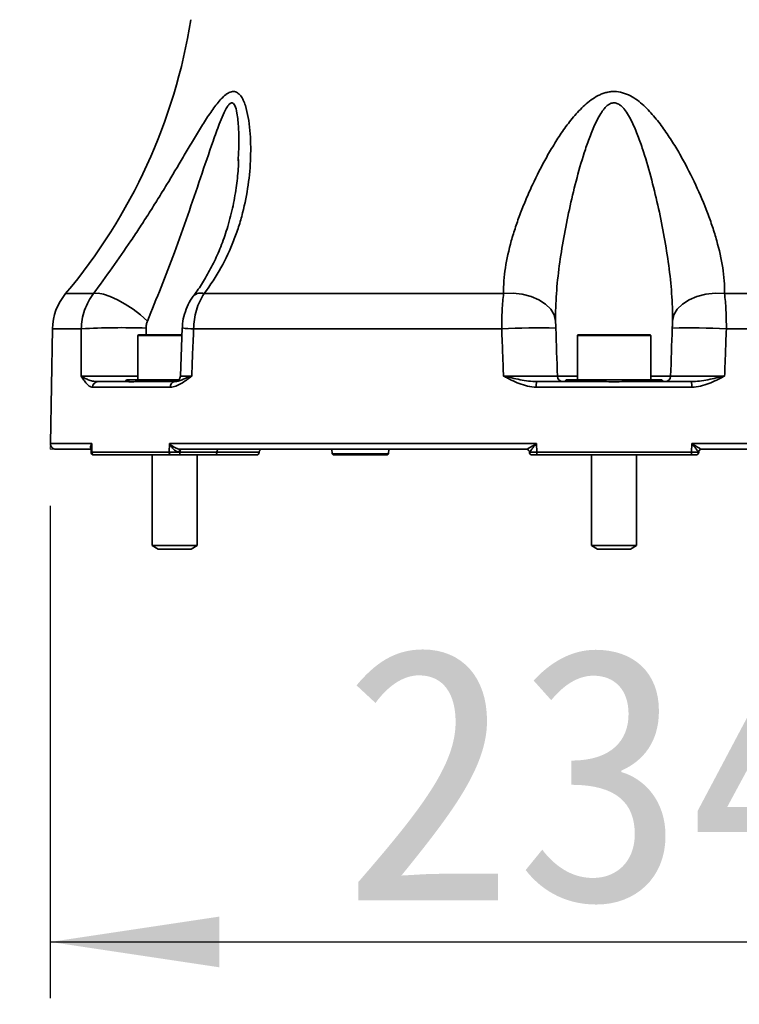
# Model space of a CAD drawing. Header units: millimetres. Extents: x 0 to 298, y 0 to 209.
# Tile 20 of 41: x 123 to 136, y 9 to 26. Entities that reach past the tile are written whole.
import ezdxf

# ---------------------------------------------------------------- set-up
doc = ezdxf.new("R2010")
doc.units = ezdxf.units.MM
doc.linetypes.add('CENTERX2', pattern=[20.32, 12.7, -2.54, 2.54, -2.54])
doc.layers.add('图层0', color=7, linetype='Continuous')
doc.styles.add('SLDTEXTSTYLE0', font='SIMSUN.TTC')
doc.styles.add('SLDTEXTSTYLE5', font='SIMSUN.TTC', dxfattribs={"bigfont": 'bigfont'})
doc.dimstyles.new('SLDDIMSTYLE0', dxfattribs={"dimtxt": 4.5, "dimasz": 3, "dimexe": 0, "dimexo": 0.0625, "dimgap": 1.125, "dimtad": 2, "dimlfac": 10, "dimrnd": 1e-09, "dimzin": 12, "dimdsep": 46, "dimtxsty": 'SLDTEXTSTYLE0', "dimsah": 1, "dimcen": 0.09, "dimadec": 0, "dimazin": 3, "dimtfac": 1, "dimtofl": 0, "dimtmove": 0, "dimatfit": 3, "dimfxl": 0, "dimfrac": 2, "dimtolj": 1, "dimtzin": 12, "dimarcsym": 0})
doc.dimstyles.new('SLDDIMSTYLE10', dxfattribs={"dimtxt": 3.5, "dimasz": 3, "dimexe": 0, "dimexo": 0.0625, "dimgap": 0.875, "dimtad": 0, "dimtih": 1, "dimtoh": 1, "dimlfac": 2, "dimrnd": 1e-09, "dimzin": 12, "dimdsep": 46, "dimtxsty": 'SLDTEXTSTYLE0', "dimblk1": 'NONE', "dimblk2": 'NONE', "dimsah": 1, "dimcen": 0, "dimadec": 0, "dimazin": 3, "dimtol": 1, "dimtp": 0.012, "dimtfac": 1, "dimtmove": 0, "dimatfit": 3, "dimldrblk": 'NONE', "dimfxl": 0, "dimfrac": 2, "dimtolj": 1, "dimarcsym": 0})
doc.dimstyles.new('SLDDIMSTYLE12', dxfattribs={"dimtxt": 3.5, "dimasz": 3, "dimexe": 0, "dimexo": 0.0625, "dimgap": 0.875, "dimtad": 0, "dimtih": 1, "dimtoh": 1, "dimlfac": 2, "dimrnd": 1e-09, "dimzin": 12, "dimdsep": 46, "dimtxsty": 'SLDTEXTSTYLE0', "dimblk1": 'NONE', "dimblk2": 'NONE', "dimsah": 1, "dimcen": 0, "dimadec": 0, "dimazin": 3, "dimtfac": 1, "dimtmove": 0, "dimatfit": 3, "dimldrblk": 'NONE', "dimfxl": 0, "dimfrac": 2, "dimtolj": 1, "dimtzin": 12, "dimarcsym": 0})
doc.dimstyles.new('SLDDIMSTYLE6', dxfattribs={"dimtxt": 3.5, "dimasz": 3, "dimexe": 0, "dimexo": 0.0625, "dimgap": 0.875, "dimtad": 0, "dimtih": 1, "dimtoh": 1, "dimlfac": 3, "dimrnd": 1e-09, "dimzin": 12, "dimdsep": 46, "dimtxsty": 'SLDTEXTSTYLE0', "dimblk1": 'NONE', "dimblk2": 'NONE', "dimsah": 1, "dimcen": 0, "dimadec": 0, "dimazin": 3, "dimtol": 1, "dimtp": 0.03, "dimtfac": 1, "dimtmove": 0, "dimatfit": 3, "dimldrblk": 'NONE', "dimfxl": 0, "dimfrac": 2, "dimtolj": 1, "dimarcsym": 0})
doc.dimstyles.new('SLDDIMSTYLE9', dxfattribs={"dimtxt": 3.5, "dimasz": 3, "dimexe": 0, "dimexo": 0.0625, "dimgap": 0.875, "dimtad": 0, "dimtih": 1, "dimtoh": 1, "dimdec": 6, "dimlfac": 2, "dimrnd": 1e-09, "dimzin": 12, "dimdsep": 46, "dimtxsty": 'SLDTEXTSTYLE0', "dimblk1": 'NONE', "dimblk2": 'NONE', "dimsah": 1, "dimcen": 0, "dimadec": 0, "dimazin": 3, "dimtfac": 1, "dimtmove": 0, "dimatfit": 3, "dimldrblk": 'NONE', "dimfxl": 0, "dimfrac": 2, "dimtolj": 1, "dimtzin": 12, "dimarcsym": 0})

# ---------------------------------------------------------------- blocks, each defined once
blk = doc.blocks.new('_D_15')
at = {"layer": '图层0'}
for p, q in [((147.424, 19.236), (147.424, 8.998)), ((123.982, 17.736), (123.982, 8.998)), ((123.982, 9.998), (147.424, 9.998))]:
    blk.add_line(p, q, dxfattribs=at)
for points in [[(123.982, 9.998), (126.982, 9.548), (126.982, 10.448)], [(147.424, 9.998), (144.424, 10.448), (144.424, 9.548)]]:
    blk.add_solid(points, dxfattribs=at)
at = {"layer": '图层0', "insert": (129.156, 15.235), "char_height": 4.5, "attachment_point": 1, "style": 'SLDTEXTSTYLE0'}
blk.add_mtext('234.4', dxfattribs=at)
blk = doc.blocks.new('SW_SYMBOL_HOLE_DEPTH')
at = {"layer": '图层0', "color": 0}
for p, q in [((0, 875), (800, 875)), ((400, 875), (400, 75)), ((100, 555), (400, 75)), ((700, 555), (400, 75))]:
    blk.add_line(p, q, dxfattribs=at)
blk = doc.blocks.new('_D_21')
at = {"layer": '图层0'}
blk.add_line((195.097, 122.14), (174.044, 122.14), dxfattribs=at)
at = {"layer": '图层0', "xscale": 0.004072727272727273, "yscale": 0.004072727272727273, "zscale": 0.004072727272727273}
blk.add_blockref('SW_SYMBOL_HOLE_DEPTH', (187.807, 122.426), dxfattribs=at)
at = {"layer": '图层0', "attachment_point": 1, "style": 'SLDTEXTSTYLE0'}
for s, insert, char_height in [('0.03', (183.151, 127.041), 2), ('+', (181.987, 127.041), 2), ('%%c', (174.044, 126.212), 3.5), ('6', (191.473, 126.212), 3.5), ('4', (177.914, 126.212), 3.5), ('0', (183.151, 124.713), 2)]:
    blk.add_mtext(s, dxfattribs=dict(at, insert=insert, char_height=char_height))
blk = doc.blocks.new('_None')
blk = doc.blocks.new('_D_24')
at = {"layer": '图层0'}
blk.add_line((202.964, 93.308), (228.586, 93.308), dxfattribs=at)
at = {"layer": '图层0', "xscale": 0.004072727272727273, "yscale": 0.004072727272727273, "zscale": 0.004072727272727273}
blk.add_blockref('SW_SYMBOL_HOLE_DEPTH', (220.846, 93.165), dxfattribs=at)
at = {"layer": '图层0', "char_height": 3.5, "attachment_point": 1}
for s, insert, style in [('4 x  M6 ', (204.551, 96.951), 'SLDTEXTSTYLE0'), (' 7', (224.512, 96.951), 'SLDTEXTSTYLE0'), ('圆周均布', (208.421, 92.878), 'SLDTEXTSTYLE5')]:
    blk.add_mtext(s, dxfattribs=dict(at, insert=insert, style=style))
blk = doc.blocks.new('_D_25')
at = {"layer": '图层0'}
blk.add_line((205.248, 46.045), (226.302, 46.045), dxfattribs=at)
at = {"layer": '图层0', "xscale": 0.004072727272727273, "yscale": 0.004072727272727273, "zscale": 0.004072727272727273}
blk.add_blockref('SW_SYMBOL_HOLE_DEPTH', (220.599, 46.332), dxfattribs=at)
at = {"layer": '图层0', "attachment_point": 1, "style": 'SLDTEXTSTYLE0'}
for s, insert, char_height in [('0.01', (215.943, 50.946), 2), ('+', (214.779, 50.946), 2), ('%%c', (206.836, 50.118), 3.5), ('6', (210.705, 50.118), 3.5), ('6', (224.265, 50.118), 3.5), ('0', (215.943, 48.618), 2)]:
    blk.add_mtext(s, dxfattribs=dict(at, insert=insert, char_height=char_height))
blk = doc.blocks.new('_D_27')
at = {"layer": '图层0'}
blk.add_line((182.075, 91.321), (166.433, 91.321), dxfattribs=at)
at = {"layer": '图层0', "char_height": 3.5, "attachment_point": 1, "style": 'SLDTEXTSTYLE0'}
for s, insert in [('%%c', (172.544, 95.394)), ('PCD', (166.433, 95.394)), ('50', (176.414, 95.394))]:
    blk.add_mtext(s, dxfattribs=dict(at, insert=insert))

msp = doc.modelspace()

# ---------------------------------------------------------------- linework, layer by layer
at = {"color": 7, "linetype": 'Continuous', "lineweight": 35}
for p, q in [((127.31184048, 23.85147606), (127.31328974, 23.87945397)), ((126.70876089, 21.49840301), (132.02152698, 21.49840301)), ((135.93886091, 21.49840301), (141.25162699, 21.49840301)), ((124.0192183, 20.87217188), (123.98371542, 18.83821336)), ((126.32328952, 20.88928539), (126.289917, 20.03274569)), ((131.98793374, 20.87217188), (126.52416744, 20.87217188)), ((141.43622045, 20.87217188), (135.97245414, 20.87217188)), ((125.53596531, 20.75646812), (125.53596531, 19.96646812)), ((125.54596531, 20.76646812), (126.31858333, 20.76646812)), ((133.33019394, 20.75646812), (133.33019394, 19.96646812)), ((133.34019394, 20.76646812), (134.62019394, 20.76646812)), ((134.63019394, 19.96646812), (134.63019394, 20.75646812)), ((124.82355127, 19.93646812), (125.33571034, 19.93646812)), ((125.33596531, 19.96646812), (125.37920494, 19.96646812)), ((125.37920494, 19.96646812), (125.55079151, 19.96646812)), ((125.5165476, 19.93646812), (126.19041261, 19.93646812)), ((125.55079151, 19.96646812), (126.26168322, 19.96646812)), ((132.6133326, 19.93646812), (133.79935668, 19.93646812)), ((133.13019394, 19.96646812), (133.80860737, 19.96646812)), ((133.80860737, 19.96646812), (134.15178051, 19.96646812)), ((134.15178051, 19.96646812), (134.83019394, 19.96646812)), ((134.1610312, 19.93646812), (135.34705528, 19.93646812)), ((126.11157301, 19.83821336), (124.7308778, 19.83821336)), ((135.36088915, 19.83821336), (132.59949873, 19.83821336)), ((124.69978745, 18.73646812), (124.08370019, 18.73646812)), ((124.70567428, 18.77587837), (124.705491, 18.68411601)), ((124.71681577, 18.83821336), (124.71654662, 18.68734074)), ((126.0887216, 18.68734074), (126.09434509, 18.83821336)), ((126.09434509, 18.83821336), (132.60266462, 18.83821336)), ((126.28236254, 18.68821309), (126.28223371, 18.68472314)), ((126.93686879, 18.68821309), (126.28236254, 18.68821309)), ((132.4292706, 18.73646812), (126.29093948, 18.73646812)), ((126.93686879, 18.68821309), (126.93680786, 18.68472314)), ((127.68765041, 18.68472314), (127.68777228, 18.68821309)), ((128.97670186, 18.73646812), (128.97949595, 18.65645593)), ((129.98089193, 18.65645593), (129.98368602, 18.73646812)), ((132.47850884, 18.68472314), (132.47838697, 18.68821309)), ((132.60266462, 18.83821336), (132.60801896, 18.68734074)), ((135.35236892, 18.68734074), (135.35772326, 18.83821336)), ((135.35772326, 18.83821336), (141.86604279, 18.83821336)), ((135.48200092, 18.68821309), (135.48187904, 18.68472314)), ((141.6694484, 18.73646812), (135.53111728, 18.73646812)), ((124.71654662, 18.68734074), (126.0887216, 18.68734074)), ((124.75549819, 18.63646812), (124.75549588, 18.63646812)), ((126.12817645, 18.63646812), (124.76286191, 18.63646812)), ((125.78596531, 18.63646812), (125.78596531, 17.02896628)), ((126.91182309, 18.63646812), (126.25724894, 18.63646812)), ((126.28223371, 18.68472314), (126.93680786, 18.68472314)), ((126.58596531, 17.02896628), (126.58596531, 18.63646812)), ((127.63768087, 18.63646812), (126.91182309, 18.63646812)), ((128.97949595, 18.65645593), (129.00093026, 18.63646812)), ((128.97949595, 18.65645593), (129.98089193, 18.65645593)), ((129.95945762, 18.63646812), (129.00093026, 18.63646812)), ((129.95945762, 18.63646812), (129.98089193, 18.65645593)), ((132.60801896, 18.68734074), (135.35236892, 18.68734074)), ((135.34550848, 18.63646812), (132.6148794, 18.63646812)), ((133.58019394, 18.63646812), (133.58019394, 17.02896628)), ((134.38019394, 17.02896628), (134.38019394, 18.63646812)), ((125.78596531, 17.02896628), (125.89421531, 16.96646812)), ((125.78596531, 17.02896628), (125.83915671, 17.02896628)), ((125.83915671, 17.02896628), (126.58596531, 17.02896628)), ((125.89421531, 16.96646812), (125.93301179, 16.96646812)), ((125.93301179, 16.96646812), (126.47771531, 16.96646812)), ((126.47771531, 16.96646812), (126.58596531, 17.02896628)), ((133.58019394, 17.02896628), (133.68844394, 16.96646812)), ((133.58019394, 17.02896628), (133.97939569, 17.02896628)), ((133.68844394, 16.96646812), (133.97961172, 16.96646812)), ((133.97939569, 17.02896628), (134.38019394, 17.02896628)), ((133.97961172, 16.96646812), (134.27194394, 16.96646812)), ((134.27194394, 16.96646812), (134.38019394, 17.02896628))]:
    msp.add_line(p, q, dxfattribs=at)
at = {"color": 8, "linetype": 'Continuous', "lineweight": 35}
for p, q in [((124.25377421, 21.49840301), (124.75009392, 21.49840301)), ((124.53190723, 20.87217188), (124.0192183, 20.87217188)), ((125.68126687, 20.88612956), (125.68189692, 20.76646812)), ((126.32094827, 20.75646812), (125.53596531, 20.75646812)), ((134.63019394, 20.75646812), (133.33019394, 20.75646812)), ((132.97706393, 20.03297817), (133.33019394, 20.03297817)), ((134.63019394, 20.03297817), (134.98332396, 20.03297817)), ((123.98371542, 18.83821336), (124.71681577, 18.83821336)), ((127.68777228, 18.68821309), (126.93686879, 18.68821309)), ((132.47902699, 18.68821309), (132.47838697, 18.68821309)), ((135.48200092, 18.68821309), (135.48136089, 18.68821309)), ((126.93680786, 18.68472314), (127.68765041, 18.68472314))]:
    msp.add_line(p, q, dxfattribs=at)
at = {"color": 7, "linetype": 'CENTERX2', "lineweight": 18}
for p in [(123.98371542, 18.83821336), (124.08370019, 18.73646812)]:
    msp.add_line(p, (123.98193945, 18.73646812), dxfattribs=at)
at = {"color": 7, "linetype": 'Continuous', "lineweight": 35, "flags": 128}
for points in [[(124.75009392, 21.49840301), (124.82804778, 21.50395643), (124.92791655, 21.48683423), (125.04534943, 21.44778232), (125.17523047, 21.38850201), (125.31190138, 21.31157585), (125.44940808, 21.22035513), (125.58176008, 21.11881389), (125.70319146, 21.01137578)], [(132.94370523, 21.01137578), (132.917556, 21.11881389), (132.8577423, 21.22035513), (132.76686991, 21.31157585), (132.6488977, 21.38850201), (132.50896514, 21.44778232), (132.35316839, 21.48683423), (132.18829476, 21.50395643), (132.02152698, 21.49840301)], [(135.01668265, 21.01137578), (135.04283188, 21.11881389), (135.10264558, 21.22035513), (135.19351797, 21.31157585), (135.31149018, 21.38850201), (135.45142274, 21.44778232), (135.60721949, 21.48683423), (135.77209312, 21.50395643), (135.93886091, 21.49840301)], [(126.29093948, 18.73646812), (126.28694625, 18.73554683), (126.28310018, 18.73281691), (126.279543, 18.72837897), (126.27640579, 18.72239655), (126.27380418, 18.71509011), (126.27183403, 18.70672891), (126.27056794, 18.69762106), (126.27005258, 18.68810221)], [(126.30734731, 18.73646812), (126.30257708, 18.73554948), (126.29798214, 18.73282731), (126.29373133, 18.72840165), (126.28998085, 18.72243511), (126.28686851, 18.71514694), (126.28450867, 18.70680495), (126.28298805, 18.69771567), (126.28236254, 18.68821309)], [(126.96185356, 18.73646812), (126.95708334, 18.73554948), (126.9524884, 18.73282731), (126.94823759, 18.72840165), (126.94448711, 18.72243511), (126.94137476, 18.71514694), (126.93901493, 18.70680495), (126.93749431, 18.69771567), (126.93686879, 18.68821309)], [(126.25724894, 18.63646812), (126.26201917, 18.63738676), (126.26661411, 18.64010893), (126.27086492, 18.64453459), (126.2746154, 18.65050113), (126.27772775, 18.6577893), (126.28008758, 18.66613129), (126.2816082, 18.67522057), (126.28223371, 18.68472314)], [(126.93680786, 18.68472314), (126.93618234, 18.67522057), (126.93466172, 18.66613129), (126.93230189, 18.6577893), (126.92918955, 18.65050113), (126.92543906, 18.64453459), (126.92118825, 18.64010893), (126.91659331, 18.63738676), (126.91182309, 18.63646812)]]:
    msp.add_lwpolyline(points, dxfattribs=at)
at = {"color": 7, "linetype": 'Continuous', "lineweight": 35}
for centre, radius, start, end in [((116.60085636, 27.93523829), 10, 319.932957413, 350.918190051), ((125.01906599, 20.85471948), 1, 139.932957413, 179), ((125.24887165, 9.16257121), 11.73152957, 87.88774057, 93.503775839), ((132.62016154, 10.39552389), 10.49570699, 88.213550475, 93.453405), ((135.34022634, 10.39552389), 10.49570699, 86.546595, 91.786449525), ((125.54596531, 20.75646812), 0.01, 90, 180), ((133.34019394, 20.75646812), 0.01, 90, 180), ((134.62019394, 20.75646812), 0.01, 0, 90), ((124.82726276, 19.84013547), 0.09640412, 92.206391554, 181.142439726), ((125.29013955, 19.98646812), 0.05, 270, 336.421821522), ((125.33506981, 19.98392644), 0.04746265, 270.773265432, 338.417968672), ((125.51292417, 19.97514821), 0.03884944, 275.351667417, 347.089479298), ((126.20212418, 19.84631294), 0.09091269, 97.401532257, 185.111363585), ((126.19026894, 20.03646811), 0.09999999, 270.006417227, 358.18922145), ((132.78641429, 19.86199767), 0.18842272, 156.719634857, 187.251703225), ((133.07700294, 20.03646805), 0.09999993, 181.999963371, 269.999966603), ((133.08436818, 19.98646812), 0.05, 270, 336.421821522), ((133.77022041, 19.96187872), 0.03866033, 318.907352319, 6.81770038), ((134.19016747, 19.96187872), 0.03866033, 173.18229962, 221.092647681), ((134.8760197, 19.98646812), 0.05, 203.578178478, 270), ((134.88338494, 20.03646805), 0.09999993, 270.000033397, 358.000036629), ((135.17397359, 19.86199767), 0.18842272, 352.748296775, 23.280365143), ((124.08370019, 18.83646812), 0.1, 179, 270), ((127.73774182, 18.68646812), 0.05, 90, 178), ((132.42841742, 18.68646812), 0.05, 2, 90), ((132.42916841, 18.68658277), 0.04988546, 1.745427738, 89.882626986), ((135.53121947, 18.68658277), 0.04988546, 90.117373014, 178.254572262), ((135.53197046, 18.68646812), 0.05, 90, 178), ((124.75549581, 18.68646811), 0.04999999, 180.022809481, 270.001568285), ((124.76481857, 18.68476892), 0.04834041, 176.950290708, 267.680227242), ((126.1342898, 18.68194554), 0.04588648, 173.247714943, 262.343855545), ((127.63768087, 18.68646812), 0.05, 270, 358), ((132.52847838, 18.68646812), 0.05, 182, 270), ((132.70634819, 18.67470206), 0.09913816, 172.675684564, 202.684918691), ((135.25403969, 18.67470206), 0.09913816, 337.315081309, 7.324315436), ((135.4319095, 18.68646812), 0.05, 270, 358)]:
    msp.add_arc(centre, radius, start, end, dxfattribs=at)
at = {"color": 8, "linetype": 'Continuous', "lineweight": 35}
for centre, radius, start, end in [((126.64719566, 21.32769635), 0.18146911, 70.168199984, 131.941909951), ((126.52751808, 22.09768019), 1.22551288, 260.416957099, 269.84334881)]:
    msp.add_arc(centre, radius, start, end, dxfattribs=at)
at = {"color": 7, "linetype": 'Continuous', "lineweight": 35}
for points, knots in [([(124.75009392, 21.49840301), (124.86024525, 21.64827861), (124.97129798, 21.80121469), (125.19251168, 22.11341554), (125.30270361, 22.27267512), (125.4664886, 22.51622742), (125.52095378, 22.59835846), (125.62879239, 22.7632797), (125.68207119, 22.84591904), (125.78743456, 23.0115347), (125.83951888, 23.09451114), (125.94261941, 23.26074226), (125.99371195, 23.34412512), (126.14490387, 23.59329313), (126.24295525, 23.75827686), (126.38779902, 24.002742), (126.43571516, 24.08371645), (126.53132804, 24.24413667), (126.57901652, 24.32359284), (126.67498836, 24.48007554), (126.72319048, 24.5570093), (126.82050604, 24.70486428), (126.86992586, 24.77632365), (126.94492659, 24.8733531), (126.97012118, 24.90404837), (127.02125514, 24.96080041), (127.0471888, 24.98688341), (127.0870825, 25.02078715), (127.10058033, 25.03121306), (127.1273349, 25.04941226), (127.14066493, 25.05725364), (127.16723517, 25.0700428), (127.1805648, 25.07500387), (127.20655075, 25.08147638), (127.21922663, 25.08302046), (127.25629581, 25.08250587), (127.27987759, 25.0750292), (127.32239553, 25.04825247), (127.34171422, 25.02889299), (127.37596247, 24.98297414), (127.39111559, 24.95631637), (127.41846794, 24.89779482), (127.43051848, 24.86620142), (127.46266827, 24.76772054), (127.4790824, 24.69671401), (127.50531164, 24.54898065), (127.51506231, 24.47203092), (127.5291024, 24.3149106), (127.53333035, 24.23535128), (127.53703536, 24.07508293), (127.53650037, 23.99436412), (127.52823203, 23.7511487), (127.51390532, 23.5876349), (127.46744031, 23.25956658), (127.43528032, 23.09498389), (127.37179252, 22.84762427), (127.34807302, 22.76508305), (127.29499792, 22.59979963), (127.26583523, 22.51768915), (127.17035672, 22.27394816), (127.09597815, 22.11451112), (126.92238357, 21.80184734), (126.82322362, 21.64862614), (126.70876089, 21.49840301)], [0, 0, 0, 0, 0.0625, 0.0625, 0.125, 0.125, 0.15625, 0.15625, 0.1875, 0.1875, 0.21875, 0.21875, 0.25, 0.25, 0.3125, 0.3125, 0.34375, 0.34375, 0.375, 0.375, 0.40625, 0.40625, 0.4375, 0.4375, 0.453125, 0.453125, 0.46875, 0.46875, 0.4765625, 0.4765625, 0.484375, 0.484375, 0.4921875, 0.4921875, 0.5, 0.5, 0.515625, 0.515625, 0.53125, 0.53125, 0.546875, 0.546875, 0.5625, 0.5625, 0.59375, 0.59375, 0.625, 0.625, 0.65625, 0.65625, 0.6875, 0.6875, 0.75, 0.75, 0.8125, 0.8125, 0.84375, 0.84375, 0.875, 0.875, 0.9375, 0.9375, 1, 1, 1, 1]), ([(132.02152698, 21.49840301), (132.01748037, 21.64827861), (132.02951207, 21.80121469), (132.07728357, 22.11341554), (132.11310858, 22.27267512), (132.1813858, 22.51622742), (132.20664941, 22.59835846), (132.26145628, 22.7632797), (132.29093838, 22.84591904), (132.35373877, 23.0115347), (132.3870572, 23.09451114), (132.45736982, 23.26074226), (132.49442501, 23.34412512), (132.6105241, 23.59329313), (132.69438919, 23.75827686), (132.83136132, 24.002742), (132.87890709, 24.08371645), (132.97858003, 24.24413667), (133.03068769, 24.32359284), (133.14105717, 24.48007554), (133.19922119, 24.5570093), (133.32337359, 24.70486428), (133.38974518, 24.77632365), (133.49724228, 24.8733531), (133.53446831, 24.90404837), (133.61279346, 24.96080041), (133.65387107, 24.98688341), (133.7198077, 25.02078715), (133.74257743, 25.03121306), (133.78874756, 25.04941226), (133.81226646, 25.05725364), (133.86030028, 25.0700428), (133.88498862, 25.07500387), (133.93439205, 25.08147638), (133.95913301, 25.08302046), (134.03347517, 25.08250587), (134.08358986, 25.0750292), (134.17932668, 25.04825247), (134.22574674, 25.02889299), (134.31303055, 24.98297414), (134.35438113, 24.95631637), (134.43383012, 24.89779482), (134.47151923, 24.86620142), (134.57909366, 24.76772054), (134.64430455, 24.69671401), (134.76740975, 24.54898065), (134.82527362, 24.47203092), (134.93552464, 24.3149106), (134.98745663, 24.23535128), (135.08663289, 24.07508293), (135.13385598, 23.99436412), (135.26970085, 23.7511487), (135.35260112, 23.5876349), (135.50525954, 23.25956658), (135.57496524, 23.09498389), (135.66882288, 22.84762427), (135.69830541, 22.76508305), (135.75328591, 22.59979963), (135.7785664, 22.51768915), (135.84697356, 22.27394816), (135.88289375, 22.11451112), (135.93082169, 21.80184734), (135.9429169, 21.64862614), (135.93886091, 21.49840301)], [0, 0, 0, 0, 0.0625, 0.0625, 0.125, 0.125, 0.15625, 0.15625, 0.1875, 0.1875, 0.21875, 0.21875, 0.25, 0.25, 0.3125, 0.3125, 0.34375, 0.34375, 0.375, 0.375, 0.40625, 0.40625, 0.4375, 0.4375, 0.453125, 0.453125, 0.46875, 0.46875, 0.4765625, 0.4765625, 0.484375, 0.484375, 0.4921875, 0.4921875, 0.5, 0.5, 0.515625, 0.515625, 0.53125, 0.53125, 0.546875, 0.546875, 0.5625, 0.5625, 0.59375, 0.59375, 0.625, 0.625, 0.65625, 0.65625, 0.6875, 0.6875, 0.75, 0.75, 0.8125, 0.8125, 0.84375, 0.84375, 0.875, 0.875, 0.9375, 0.9375, 1, 1, 1, 1]), ([(135.01668265, 21.01137578), (135.0192313, 21.17311815), (135.01329516, 21.33622515), (134.98976203, 21.66503164), (134.97210935, 21.83072864), (134.92788298, 22.16450828), (134.90123127, 22.33287549), (134.84086492, 22.66938053), (134.80713316, 22.83774467), (134.73300768, 23.17455991), (134.69264088, 23.34301793), (134.60418686, 23.67959063), (134.55624458, 23.84773955), (134.47510813, 24.09879476), (134.44644635, 24.18241877), (134.38459796, 24.34780202), (134.35150998, 24.42966047), (134.29547215, 24.54980673), (134.27570938, 24.58940833), (134.2326167, 24.66710374), (134.20917217, 24.70550672), (134.16966609, 24.75956566), (134.15576911, 24.77698708), (134.12572212, 24.80997253), (134.10951774, 24.82563928), (134.07350793, 24.85336416), (134.05390968, 24.86523139), (134.02172765, 24.87696399), (134.0105637, 24.87980421), (133.98819981, 24.88280409), (133.97690284, 24.88300924), (133.94264422, 24.87948559), (133.92076442, 24.87160362), (133.88130026, 24.84987939), (133.86322977, 24.83598054), (133.82984583, 24.80526573), (133.81478638, 24.78870755), (133.78674752, 24.75449043), (133.77374049, 24.73675839), (133.73671086, 24.68234191), (133.71463817, 24.64446292), (133.6733125, 24.56700067), (133.65409213, 24.52734058), (133.59940136, 24.40697775), (133.56695767, 24.32526169), (133.5062426, 24.1604146), (133.47813002, 24.07741085), (133.3983732, 23.82808832), (133.35109657, 23.6611423), (133.26381884, 23.32699047), (133.22394879, 23.15975356), (133.15072104, 22.82537999), (133.117388, 22.65823692), (133.05773842, 22.32416613), (133.03139033, 22.1569328), (132.98767448, 21.82530015), (132.97023784, 21.66068071), (132.94701448, 21.3340399), (132.94117387, 21.17202083), (132.94370523, 21.01137578)], [0, 0, 0, 0, 0.0625, 0.0625, 0.125, 0.125, 0.1875, 0.1875, 0.25, 0.25, 0.3125, 0.3125, 0.375, 0.375, 0.40625, 0.40625, 0.4375, 0.4375, 0.453125, 0.453125, 0.46875, 0.46875, 0.4765625, 0.4765625, 0.484375, 0.484375, 0.4921875, 0.4921875, 0.49609375, 0.49609375, 0.5, 0.5, 0.5078125, 0.5078125, 0.515625, 0.515625, 0.5234375, 0.5234375, 0.53125, 0.53125, 0.546875, 0.546875, 0.5625, 0.5625, 0.59375, 0.59375, 0.625, 0.625, 0.6875, 0.6875, 0.75, 0.75, 0.8125, 0.8125, 0.875, 0.875, 0.9375, 0.9375, 1, 1, 1, 1]), ([(127.32211652, 23.87891665), (127.32024242, 23.82310897), (127.31465331, 23.65667427), (127.28225353, 23.36654278), (127.21737267, 23.00901529), (127.12482246, 22.6577273), (127.01112916, 22.33442738), (126.88395589, 22.04579671), (126.7424114, 21.78569284), (126.62336448, 21.59408055), (126.54442951, 21.49140479), (126.52363094, 21.46435077)], [0, 0, 0, 0, 0.0688950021, 0.2054648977, 0.3509348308, 0.4992016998, 0.6303810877, 0.7513539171, 0.8620979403, 0.963664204, 1, 1, 1, 1]), ([(124.53190723, 20.87217188), (124.53270364, 20.92955244), (124.53807382, 20.98598854), (124.55756256, 21.09705581), (124.57168127, 21.15168693), (124.60905925, 21.25906687), (124.63184325, 21.31040486), (124.68508163, 21.40807857), (124.71556582, 21.45450026), (124.75009392, 21.49840301)], [0, 0, 0, 0, 0.25, 0.25, 0.5, 0.5, 0.75, 0.75, 1, 1, 1, 1]), ([(126.70876089, 21.49840301), (126.68007222, 21.45450013), (126.65464465, 21.40809915), (126.6100681, 21.3105201), (126.59091906, 21.25934194), (126.55921207, 21.15199983), (126.54706954, 21.09718513), (126.53009914, 20.98601607), (126.52523881, 20.92955261), (126.52416744, 20.87217188)], [0, 0, 0, 0, 0.25, 0.25, 0.5, 0.5, 0.75, 0.75, 1, 1, 1, 1]), ([(131.98793374, 20.87217188), (131.98765878, 20.92955244), (131.98816926, 20.98598854), (131.99071026, 21.09705581), (131.99274069, 21.15168693), (131.99843017, 21.25906687), (132.00201778, 21.31040486), (132.01064427, 21.40807857), (132.01568745, 21.45450026), (132.02152698, 21.49840301)], [0, 0, 0, 0, 0.25, 0.25, 0.5, 0.5, 0.75, 0.75, 1, 1, 1, 1]), ([(135.93886091, 21.49840301), (135.94470045, 21.45450013), (135.94974091, 21.40809915), (135.95836081, 21.3105201), (135.96193994, 21.25934194), (135.96763379, 21.15199983), (135.96967392, 21.09718513), (135.97221873, 20.98601607), (135.9727291, 20.92955261), (135.97245414, 20.87217188)], [0, 0, 0, 0, 0.25, 0.25, 0.5, 0.5, 0.75, 0.75, 1, 1, 1, 1]), ([(126.52634609, 21.4613798), (126.52308738, 21.45764207), (126.48208401, 21.41061138), (126.42377781, 21.30164698), (126.35933686, 21.13837072), (126.32774909, 20.9972353), (126.32703825, 20.91361024), (126.32682981, 20.88908799)], [0, 0, 0, 0, 0.0241971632, 0.3044654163, 0.5934227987, 0.880775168, 1, 1, 1, 1]), ([(125.70319146, 21.01137578), (125.69515139, 20.9918941), (125.68979692, 20.97136277), (125.68275078, 20.92910608), (125.68115776, 20.90772926), (125.68126687, 20.88612956)], [0, 0, 0, 0, 0.5, 0.5, 1, 1, 1, 1]), ([(132.94370523, 21.01137578), (132.94401221, 20.9918941), (132.94458542, 20.97136277), (132.94588498, 20.92910608), (132.94660832, 20.90772926), (132.94735864, 20.88612956)], [0, 0, 0, 0, 0.5, 0.5, 1, 1, 1, 1]), ([(135.01302924, 20.88612956), (135.01377958, 20.90772982), (135.01450317, 20.92911344), (135.01580346, 20.97139677), (135.01637564, 20.99189208), (135.01668265, 21.01137578)], [0, 0, 0, 0, 0.5, 0.5, 1, 1, 1, 1]), ([(124.5293471, 20.03472288), (124.52969821, 20.15404936), (124.53005522, 20.27337608), (124.53041806, 20.39270302), (124.53090403, 20.55252558), (124.53140047, 20.71234854), (124.53190723, 20.87217188)], [0.0009835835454, 0.0009835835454, 0.0009835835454, 0.0009835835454, 0.0045671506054, 0.0045671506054, 0.0045671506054, 0.0093668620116, 0.0093668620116, 0.0093668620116, 0.0093668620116]), ([(126.52416744, 20.87217188), (126.51759962, 20.71234854), (126.51102901, 20.55252558), (126.50445546, 20.39270302), (126.4995475, 20.27337608), (126.49463791, 20.15404936), (126.48972661, 20.03472288)], [0, 0, 0, 0, 0.004799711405, 0.004799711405, 0.004799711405, 0.008383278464, 0.008383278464, 0.008383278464, 0.008383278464]), ([(132.01981443, 20.03472288), (132.01525424, 20.15404936), (132.01070165, 20.27337608), (132.00615654, 20.39270302), (132.00006896, 20.55252558), (131.99399479, 20.71234854), (131.98793374, 20.87217188)], [0.0009835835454, 0.0009835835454, 0.0009835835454, 0.0009835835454, 0.0045671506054, 0.0045671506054, 0.0045671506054, 0.0093668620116, 0.0093668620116, 0.0093668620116, 0.0093668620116]), ([(135.97245414, 20.87217188), (135.96639309, 20.71234854), (135.96031892, 20.55252558), (135.95423134, 20.39270302), (135.94968623, 20.27337608), (135.94513364, 20.15404936), (135.94057345, 20.03472288)], [0, 0, 0, 0, 0.004799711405, 0.004799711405, 0.004799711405, 0.008383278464, 0.008383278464, 0.008383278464, 0.008383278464]), ([(124.7308778, 19.83821336), (124.71114429, 19.83821336), (124.69231433, 19.84531433), (124.65599583, 19.8682955), (124.63855623, 19.88430602), (124.60533718, 19.92135724), (124.58944046, 19.94251212), (124.56638111, 19.97613265), (124.55882981, 19.98765152), (124.54394013, 20.01101658), (124.53656321, 20.02292678), (124.5293471, 20.03472288)], [0, 0, 0, 0, 0.25, 0.25, 0.5, 0.5, 0.75, 0.75, 0.875, 0.875, 1, 1, 1, 1]), ([(124.82355127, 19.93646812), (124.79211745, 19.93646812), (124.76185754, 19.94095825), (124.70438788, 19.95377654), (124.67726393, 19.96221387), (124.62725702, 19.98087949), (124.60427228, 19.99117885), (124.56311653, 20.01254119), (124.54490836, 20.02364591), (124.5293471, 20.03472288)], [0, 0, 0, 0, 0.25, 0.25, 0.5, 0.5, 0.75, 0.75, 1, 1, 1, 1]), ([(125.5165476, 19.93646812), (125.47903809, 19.93646812), (125.44504066, 19.93580912), (125.38470482, 19.93580691), (125.35830373, 19.93646812), (125.33571034, 19.93646812)], [0, 0, 0, 0, 0.5, 0.5, 1, 1, 1, 1]), ([(126.11157301, 19.83821336), (126.14390497, 19.83821336), (126.17599566, 19.84531433), (126.24006673, 19.8682955), (126.27197889, 19.88430602), (126.33476149, 19.92135724), (126.36584174, 19.94251212), (126.41231474, 19.97613265), (126.42777373, 19.98765152), (126.45871463, 20.01101658), (126.47427917, 20.02292678), (126.48972661, 20.03472288)], [0, 0, 0, 0, 0.25, 0.25, 0.5, 0.5, 0.75, 0.75, 0.875, 0.875, 1, 1, 1, 1]), ([(126.19041261, 19.93646812), (126.20906745, 19.93646812), (126.22865582, 19.94095825), (126.27096191, 19.95377654), (126.29364473, 19.96221387), (126.34271328, 19.98087949), (126.36920129, 19.99117885), (126.42635436, 20.01254119), (126.45709308, 20.02364591), (126.48972661, 20.03472288)], [0, 0, 0, 0, 0.25, 0.25, 0.5, 0.5, 0.75, 0.75, 1, 1, 1, 1]), ([(132.59949873, 19.83821336), (132.54743326, 19.83821336), (132.49651261, 19.84531433), (132.39612304, 19.8682955), (132.34677128, 19.88430602), (132.25076963, 19.92135724), (132.20379266, 19.94251212), (132.13426031, 19.97613265), (132.11125002, 19.98765152), (132.06541944, 20.01101658), (132.04247798, 20.02292678), (132.01981443, 20.03472288)], [0, 0, 0, 0, 0.25, 0.25, 0.5, 0.5, 0.75, 0.75, 0.875, 0.875, 1, 1, 1, 1]), ([(132.6133326, 19.93646812), (132.56324394, 19.93646812), (132.51339565, 19.94095825), (132.41361992, 19.95377654), (132.36381314, 19.96221387), (132.26473768, 19.98087949), (132.21526493, 19.99117885), (132.11695611, 20.01254119), (132.06800922, 20.02364591), (132.01981443, 20.03472288)], [0, 0, 0, 0, 0.25, 0.25, 0.5, 0.5, 0.75, 0.75, 1, 1, 1, 1]), ([(132.01981443, 20.03472288), (132.0489505, 20.03457807), (132.07845693, 20.03443666), (132.13738765, 20.03416445), (132.16676853, 20.0340338), (132.22536586, 20.03378311), (132.2545823, 20.03366307), (132.3128492, 20.03343372), (132.34205954, 20.03332383), (132.42823685, 20.03301523), (132.48320455, 20.03283906), (132.56201136, 20.03261821), (132.58778353, 20.03255162), (132.637506, 20.03243494), (132.66126507, 20.03238524), (132.72933816, 20.03226124), (132.77062697, 20.0322117), (132.843748, 20.03218237), (132.87453691, 20.03220276), (132.92492212, 20.03231151), (132.94450782, 20.0324016), (132.97035085, 20.03264316), (132.97697738, 20.03279469), (132.97706393, 20.03297817)], [0, 0, 0, 0, 0.0625, 0.0625, 0.125, 0.125, 0.1875, 0.1875, 0.25, 0.25, 0.375, 0.375, 0.4375, 0.4375, 0.5, 0.5, 0.625, 0.625, 0.75, 0.75, 0.875, 0.875, 1, 1, 1, 1]), ([(134.1610312, 19.93646812), (134.10093508, 19.93646812), (134.04073383, 19.93580912), (133.92009999, 19.93580691), (133.85947082, 19.93646812), (133.79935668, 19.93646812)], [0, 0, 0, 0, 0.5, 0.5, 1, 1, 1, 1]), ([(134.98332396, 20.03297817), (134.9834105, 20.03279469), (134.99003703, 20.03264316), (135.01588006, 20.0324016), (135.03546577, 20.03231151), (135.08585097, 20.03220276), (135.11663988, 20.03218237), (135.18976091, 20.0322117), (135.23104972, 20.03226124), (135.29912282, 20.03238524), (135.32288188, 20.03243494), (135.37260435, 20.03255162), (135.39837652, 20.03261821), (135.47718333, 20.03283906), (135.53215103, 20.03301523), (135.61832834, 20.03332383), (135.64753868, 20.03343372), (135.70580558, 20.03366307), (135.73502202, 20.03378311), (135.79361935, 20.0340338), (135.82300024, 20.03416445), (135.88193096, 20.03443666), (135.91143738, 20.03457807), (135.94057345, 20.03472288)], [0, 0, 0, 0, 0.125, 0.125, 0.25, 0.25, 0.375, 0.375, 0.5, 0.5, 0.5625, 0.5625, 0.625, 0.625, 0.75, 0.75, 0.8125, 0.8125, 0.875, 0.875, 0.9375, 0.9375, 1, 1, 1, 1]), ([(135.34705528, 19.93646812), (135.39714395, 19.93646812), (135.44699223, 19.94095825), (135.54676797, 19.95377654), (135.59657474, 19.96221387), (135.6956502, 19.98087949), (135.74512295, 19.99117885), (135.84343177, 20.01254119), (135.89237866, 20.02364591), (135.94057345, 20.03472288)], [0, 0, 0, 0, 0.25, 0.25, 0.5, 0.5, 0.75, 0.75, 1, 1, 1, 1]), ([(135.36088915, 19.83821336), (135.41295462, 19.83821336), (135.46387527, 19.84531433), (135.56426484, 19.8682955), (135.6136166, 19.88430602), (135.70961825, 19.92135724), (135.75659522, 19.94251212), (135.82612757, 19.97613265), (135.84913786, 19.98765152), (135.89496844, 20.01101658), (135.9179099, 20.02292678), (135.94057345, 20.03472288)], [0, 0, 0, 0, 0.25, 0.25, 0.5, 0.5, 0.75, 0.75, 0.875, 0.875, 1, 1, 1, 1]), ([(124.70801031, 18.74962405), (124.70661659, 18.75071781), (124.69726035, 18.75806038), (124.69438147, 18.78288692), (124.70157529, 18.81223596), (124.71304784, 18.832399), (124.71671619, 18.83805969), (124.71681577, 18.83821336)], [0, 0, 0, 0, 0.0561522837, 0.3769580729, 0.8243126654, 0.99523081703, 1, 1, 1, 1]), ([(124.71681577, 18.83821336), (124.71674897, 18.83801297), (124.71395007, 18.82961595), (124.70743743, 18.8082549), (124.70809811, 18.78812905), (124.7085006, 18.77586822)], [0, 0, 0, 0, 0.0094635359, 0.396557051, 1, 1, 1, 1]), ([(126.29093948, 18.73646812), (126.27066191, 18.73646812), (126.24965847, 18.7420995), (126.21081205, 18.7567859), (126.19293237, 18.76590463), (126.15996262, 18.78535085), (126.14498301, 18.79567083), (126.11772008, 18.81667219), (126.10523363, 18.82755681), (126.09434509, 18.83821336)], [0, 0, 0, 0, 0.25, 0.25, 0.5, 0.5, 0.75, 0.75, 1, 1, 1, 1]), ([(126.27005258, 18.68810221), (126.2505723, 18.6879197), (126.23016003, 18.69542959), (126.20270167, 18.71127417), (126.19390396, 18.71739763), (126.17749665, 18.73035562), (126.16977815, 18.73725817), (126.14776204, 18.7589392), (126.13488895, 18.77438806), (126.11234164, 18.8058275), (126.10249452, 18.82213218), (126.09434509, 18.83821336)], [0, 0, 0, 0, 0.25, 0.25, 0.375, 0.375, 0.5, 0.5, 0.75, 0.75, 1, 1, 1, 1]), ([(132.4292706, 18.73646812), (132.43367714, 18.73646812), (132.44412954, 18.7420995), (132.46952809, 18.7567859), (132.48439746, 18.76590463), (132.5160124, 18.78535085), (132.53270163, 18.79567083), (132.5669603, 18.81667219), (132.58485418, 18.82755681), (132.60266462, 18.83821336)], [0, 0, 0, 0, 0.25, 0.25, 0.5, 0.5, 0.75, 0.75, 1, 1, 1, 1]), ([(132.47903072, 18.68810221), (132.4810149, 18.6879197), (132.48742138, 18.69542959), (132.50026234, 18.71127417), (132.505122, 18.71739763), (132.51537193, 18.73035562), (132.52081462, 18.73725817), (132.53796853, 18.7589392), (132.55027052, 18.77438806), (132.57572894, 18.8058275), (132.58913518, 18.82213218), (132.60266462, 18.83821336)], [0, 0, 0, 0, 0.25, 0.25, 0.375, 0.375, 0.5, 0.5, 0.75, 0.75, 1, 1, 1, 1]), ([(135.48135716, 18.68810221), (135.47937298, 18.6879197), (135.4729665, 18.69542959), (135.46012554, 18.71127417), (135.45526588, 18.71739763), (135.44501596, 18.73035562), (135.43957326, 18.73725817), (135.42241935, 18.7589392), (135.41011736, 18.77438806), (135.38465894, 18.8058275), (135.3712527, 18.82213218), (135.35772326, 18.83821336)], [0, 0, 0, 0, 0.25, 0.25, 0.375, 0.375, 0.5, 0.5, 0.75, 0.75, 1, 1, 1, 1]), ([(135.53111728, 18.73646812), (135.52671074, 18.73646812), (135.51625835, 18.7420995), (135.49085979, 18.7567859), (135.47599042, 18.76590463), (135.44437548, 18.78535085), (135.42768626, 18.79567083), (135.39342758, 18.81667219), (135.3755337, 18.82755681), (135.35772326, 18.83821336)], [0, 0, 0, 0, 0.25, 0.25, 0.5, 0.5, 0.75, 0.75, 1, 1, 1, 1]), ([(124.76286191, 18.63646812), (124.76175753, 18.63646812), (124.75977774, 18.63646812), (124.75933722, 18.63646812), (124.75914244, 18.63646812)], [0, 0, 0, 0, 0.557828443, 1, 1, 1, 1]), ([(126.0887216, 18.68734074), (126.09982778, 18.68711386), (126.11320307, 18.68687372), (126.14391788, 18.68637667), (126.1607337, 18.6861285), (126.21366502, 18.68541246), (126.25090392, 18.68499361), (126.28223371, 18.68472314)], [0, 0, 0, 0, 0.25, 0.25, 0.5, 0.5, 1, 1, 1, 1]), ([(126.25724894, 18.63646812), (126.23635076, 18.63646812), (126.21151249, 18.63646812), (126.17620975, 18.63646812), (126.16499456, 18.63646812), (126.1445081, 18.63646812), (126.13558601, 18.63646812), (126.12817645, 18.63646812)], [0, 0, 0, 0, 0.5, 0.5, 0.75, 0.75, 1, 1, 1, 1]), ([(132.47850884, 18.68472314), (132.47850412, 18.68485838), (132.48171118, 18.68502774), (132.49435408, 18.68542728), (132.50360317, 18.68565074), (132.53902346, 18.68636668), (132.57218073, 18.68688699), (132.60801896, 18.68734074)], [0, 0, 0, 0, 0.25, 0.25, 0.5, 0.5, 1, 1, 1, 1]), ([(132.6148794, 18.63646812), (132.59097719, 18.63646812), (132.56886321, 18.63646812), (132.54523321, 18.63646812), (132.53906111, 18.63646812), (132.53062144, 18.63646812), (132.52847838, 18.63646812), (132.52847838, 18.63646812)], [0, 0, 0, 0, 0.5, 0.5, 0.75, 0.75, 1, 1, 1, 1]), ([(135.4319095, 18.63646812), (135.4319095, 18.63646812), (135.42302249, 18.63646812), (135.39938423, 18.63646812), (135.38998828, 18.63646812), (135.36883329, 18.63646812), (135.35745977, 18.63646812), (135.34550848, 18.63646812)], [0, 0, 0, 0, 0.5, 0.5, 0.75, 0.75, 1, 1, 1, 1]), ([(135.35236892, 18.68734074), (135.3702883, 18.68711386), (135.38734154, 18.68687372), (135.41905939, 18.68637667), (135.43314571, 18.6861285), (135.46857791, 18.68541246), (135.48188849, 18.68499361), (135.48187904, 18.68472314)], [0, 0, 0, 0, 0.25, 0.25, 0.5, 0.5, 1, 1, 1, 1])]:
    msp.add_open_spline(points, degree=3, knots=knots, dxfattribs=at)
at = {"color": 8, "linetype": 'Continuous', "lineweight": 35}
for points, knots in [([(127.31328974, 23.87945397), (127.31964126, 23.97234986), (127.33249293, 24.16031551), (127.32312528, 24.43796325), (127.30130939, 24.66911866), (127.26732963, 24.815236), (127.23678048, 24.86449735), (127.21681872, 24.88107288), (127.19674657, 24.88491576), (127.16757896, 24.87143954), (127.14382126, 24.84603944), (127.09914512, 24.78258048), (127.04372561, 24.67253132), (126.96197378, 24.46416876), (126.82881422, 24.09188877), (126.64660303, 23.55100032), (126.42176119, 22.88869485), (126.19087014, 22.24090453), (125.94835966, 21.61187873), (125.78488726, 21.21147747), (125.70319146, 21.01137578)], [0, 0, 0, 0, 0.05392581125, 0.10911354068, 0.16407944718, 0.19666833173, 0.20760215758, 0.21252423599, 0.22255630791, 0.22958687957, 0.24301903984, 0.2482410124, 0.28228000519, 0.31668373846, 0.37646373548, 0.50395447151, 0.631705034, 0.75930528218, 0.87971211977, 1, 1, 1, 1]), ([(124.5293471, 20.03472288), (124.53675514, 20.03461908), (124.57495071, 20.03408392), (124.68759816, 20.03323037), (124.9037602, 20.03244268), (125.16200352, 20.03213502), (125.38568761, 20.0321998), (125.50232496, 20.03251744), (125.53596531, 20.03260906)], [0, 0, 0, 0, 0.0518165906, 0.267164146, 0.4823601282, 0.6975250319, 0.9127606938, 1, 1, 1, 1]), ([(126.29404791, 20.03259485), (126.29959542, 20.03280286), (126.31127171, 20.03324067), (126.4049083, 20.0340852), (126.47594836, 20.03461929), (126.48972661, 20.03472288)], [0, 0, 0, 0, 0.4218327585, 0.8878642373, 1, 1, 1, 1]), ([(124.70628873, 18.68656565), (124.70708772, 18.68677519), (124.70810962, 18.6870432), (124.71503578, 18.68728746), (124.71654662, 18.68734074)], [0, 0, 0, 0, 0.7818644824, 1, 1, 1, 1])]:
    msp.add_open_spline(points, degree=3, knots=knots, dxfattribs=at)
at = {"color": 7, "linetype": 'Continuous', "lineweight": 35}
for points in [[(132.94735864, 20.88612956), (132.9572374, 20.60174576), (132.96713916, 20.31736197), (132.97706393, 20.03297817)], [(134.98332396, 20.03297817), (134.99324872, 20.31736197), (135.00315048, 20.60174576), (135.01302924, 20.88612956)], [(126.28236254, 18.68821309), (126.27836157, 18.68817857), (126.27424948, 18.68814154), (126.27005258, 18.68810221)], [(126.29093948, 18.73646812), (126.29653358, 18.73646812), (126.30201454, 18.73646812), (126.30734731, 18.73646812)], [(132.42841742, 18.73646812), (132.42841742, 18.73646812), (132.42870245, 18.73646812), (132.4292706, 18.73646812)], [(132.47903072, 18.68810221), (132.47860324, 18.68814154), (132.47838817, 18.68817857), (132.47838697, 18.68821309)], [(135.48200092, 18.68821309), (135.48199971, 18.68817857), (135.48178464, 18.68814154), (135.48135716, 18.68810221)], [(135.53111728, 18.73646812), (135.53168543, 18.73646812), (135.53197046, 18.73646812), (135.53197046, 18.73646812)]]:
    msp.add_open_spline(points, degree=3, dxfattribs=at)

# ---------------------------------------------------------------- dimensions: what is measured, and where the dimension line sits
at = {"layer": '图层0'}
for p1, text, dimstyle, picture, middle in [((0.71257022, 0.47615262), '<>{\\fGDT;x}6', 'SLDDIMSTYLE6', '_D_21', (183.77675313, 124.67643262)), ((10.11602436, 3.63990016), 'PCD<>', 'SLDDIMSTYLE12', '_D_27', (173.46020918, 93.85807896)), ((1.24301525, 0.3635922), '<>{\\fGDT;x}6', 'SLDDIMSTYLE10', '_D_25', (216.56857799, 48.58198992))]:
    dim = msp.add_diameter_dim_2p(p1=p1, p2=(0, 0), text=text, dimstyle=dimstyle, dxfattribs=at)
    dim.commit()
    dim.dimension.update_dxf_attribs({"geometry": picture, "text_midpoint": middle, "dimtype": 163})
dim = msp.add_diameter_dim_2p(p1=(1.0286083, 0.42138145), p2=(0, 0), text='4 x  M6 {\\fGDT;x} 7\\P圆周均布\\P', dimstyle='SLDDIMSTYLE9', override={"dimpost": '<>'}, dxfattribs=at)
dim.commit()
dim.dimension.update_dxf_attribs({"geometry": '_D_24', "text_midpoint": (216.56857799, 93.0918839), "dimtype": 163})
dim = msp.add_linear_dim(base=(147.42421547, 9.9982675), p1=(123.98193945, 18.73646812), p2=(147.42421547, 20.23646812), dimstyle='SLDDIMSTYLE0', dxfattribs=at)
dim.commit()
dim.dimension.update_dxf_attribs({"geometry": '_D_15', "text_midpoint": (135.70307746, 9.9982675), "dimtype": 160})

doc.saveas('drawing.dxf')
